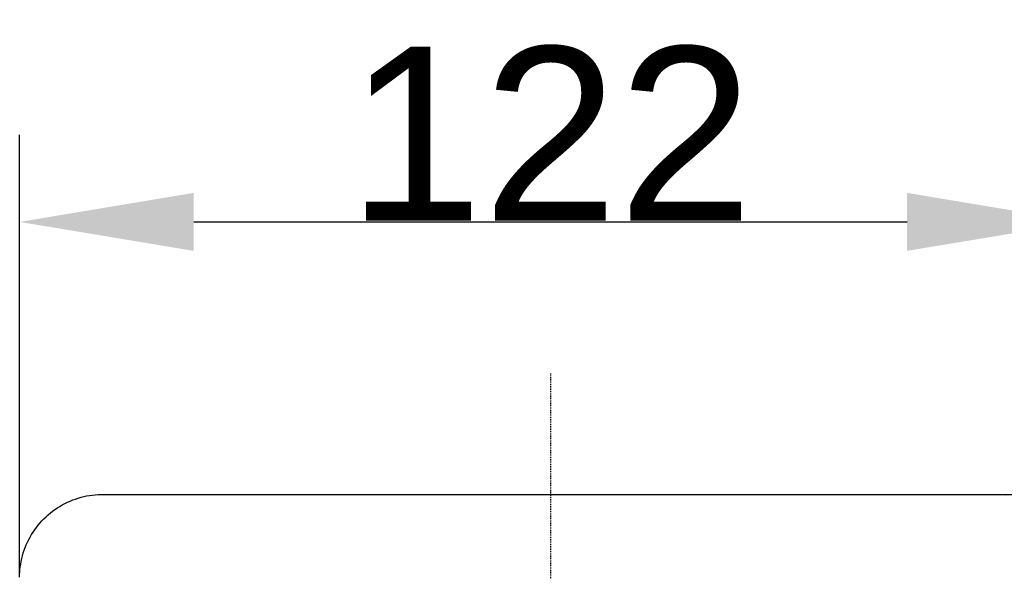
# Model space of a CAD drawing. Header units: millimetres. Extents: x 580 to 2065, y -13 to 1037.
# Tile 7 of 10: x 1201 to 1314, y 674 to 738. Entities that reach past the tile are written whole.
import ezdxf

# ---------------------------------------------------------------- set-up
doc = ezdxf.new("R2010")
doc.units = ezdxf.units.MM
doc.header["$LTSCALE"] = 0.1
doc.linetypes.add('CENTER', pattern=[0.6, 0.375, -0.075, 0.075, -0.075])
for name, color, linetype in [('CEN', 1, 'CENTER'), ('DEFAULT', 7, 'Continuous'), ('OUTLINE', 2, 'Continuous')]:
    doc.layers.add(name, color=color, linetype=linetype)
doc.styles.add('ARIAL', font='arial_0.ttf')
doc.dimstyles.new('DIMENSION STYLE 01', dxfattribs={"dimtxt": 20, "dimasz": 20, "dimexe": 10, "dimexo": 0.5, "dimgap": 0.09, "dimtad": 1, "dimtoh": 1, "dimdec": 0, "dimzin": 0, "dimdsep": 46, "dimtxsty": 'ARIAL', "dimcen": 0.5, "dimadec": 1, "dimazin": 0, "dimtfac": 1, "dimtdec": 4, "dimtofl": 0, "dimtmove": 0, "dimatfit": 3, "dimfxl": 1, "dimtolj": 1, "dimtzin": 0, "dimarcsym": 0})

# ---------------------------------------------------------------- blocks, each defined once
blk = doc.blocks.new('*D251')
at = {"layer": 'DEFAULT', "color": 0, "lineweight": -2, "transparency": 16777216}
for p, q in [((1200.5, 673.66), (1200.5, 724.51)), ((1322.5, 673.66), (1322.5, 724.51)), ((1220.5, 714.51), (1302.5, 714.51))]:
    blk.add_line(p, q, dxfattribs=at)
at = {"layer": 'DEFAULT', "color": 0, "transparency": 16777216}
for points in [[(1220.5, 717.85), (1220.5, 711.18), (1200.5, 714.51)], [(1302.5, 717.85), (1302.5, 711.18), (1322.5, 714.51)]]:
    blk.add_solid(points, dxfattribs=at)
at = {"layer": 'Defpoints', "color": 0, "transparency": 16777216}
for p in [(1322.5, 714.51), (1200.5, 673.16), (1322.5, 673.16)]:
    blk.add_point(p, dxfattribs=at)
at = {"layer": 'DEFAULT', "color": 0, "transparency": 16777216, "insert": (1261.5, 724.65), "char_height": 20, "attachment_point": 5, "style": 'ARIAL'}
blk.add_mtext('\\A1;122', dxfattribs=at)
blk = doc.blocks.new('*D252')
at = {"layer": 'DEFAULT', "color": 0, "lineweight": -2, "transparency": 16777216}
for p, q in [((1313, 683.16), (1376.15, 683.16)), ((1366.15, 663.16), (1366.15, 613.16)), ((1313, 593.16), (1376.15, 593.16))]:
    blk.add_line(p, q, dxfattribs=at)
at = {"layer": 'DEFAULT', "color": 0, "transparency": 16777216}
for points in [[(1362.82, 663.16), (1369.48, 663.16), (1366.15, 683.16)], [(1362.82, 613.16), (1369.48, 613.16), (1366.15, 593.16)]]:
    blk.add_solid(points, dxfattribs=at)
at = {"layer": 'Defpoints', "color": 0, "transparency": 16777216}
for p in [(1312.5, 683.16), (1312.5, 593.16), (1366.15, 593.16)]:
    blk.add_point(p, dxfattribs=at)
at = {"layer": 'DEFAULT', "color": 0, "transparency": 16777216, "insert": (1355.85, 638.16), "char_height": 20, "attachment_point": 5, "rotation": 90, "style": 'ARIAL'}
blk.add_mtext('\\A1;90', dxfattribs=at)

msp = doc.modelspace()

# ---------------------------------------------------------------- linework, layer by layer
at = {"layer": 'CEN'}
msp.add_line((1261.5, 697.06), (1261.5, 462.21), dxfattribs=at)
at = {"layer": 'OUTLINE'}
for p, q in [((1205.99, 682.27), (1206.3, 682.41)), ((1206.3, 682.41), (1206.6, 682.53)), ((1206.6, 682.53), (1206.92, 682.64)), ((1206.92, 682.64), (1207.23, 682.75)), ((1207.23, 682.75), (1207.55, 682.84)), ((1207.55, 682.84), (1207.87, 682.92)), ((1207.87, 682.92), (1208.19, 682.99)), ((1208.19, 682.99), (1208.52, 683.05)), ((1208.52, 683.05), (1208.85, 683.1)), ((1208.85, 683.1), (1209.18, 683.13)), ((1209.18, 683.13), (1209.51, 683.16)), ((1209.51, 683.16), (1209.84, 683.17)), ((1209.84, 683.17), (1210.17, 683.17)), ((1210.17, 683.17), (1210.5, 683.16)), ((1210.5, 683.16), (1312.5, 683.16)), ((1312.5, 683.16), (1312.83, 683.17)), ((1312.83, 683.17), (1313.17, 683.17)), ((1313.17, 683.17), (1313.5, 683.16)), ((1313.5, 683.16), (1313.83, 683.13)), ((1204.03, 681.04), (1204.29, 681.24)), ((1204.29, 681.24), (1204.56, 681.44)), ((1204.56, 681.44), (1204.84, 681.62)), ((1204.84, 681.62), (1205.12, 681.8)), ((1205.12, 681.8), (1205.4, 681.97)), ((1205.4, 681.97), (1205.7, 682.12)), ((1205.7, 682.12), (1205.99, 682.27)), ((1202.84, 679.89), (1203.06, 680.14)), ((1203.06, 680.14), (1203.29, 680.37)), ((1203.29, 680.37), (1203.53, 680.6)), ((1203.53, 680.6), (1203.78, 680.83)), ((1203.78, 680.83), (1204.03, 681.04)), ((1202.04, 678.83), (1202.23, 679.11)), ((1202.23, 679.11), (1202.42, 679.37)), ((1202.42, 679.37), (1202.63, 679.64)), ((1202.63, 679.64), (1202.84, 679.89)), ((1201.4, 677.67), (1201.54, 677.97)), ((1201.54, 677.97), (1201.7, 678.26)), ((1201.7, 678.26), (1201.87, 678.55)), ((1201.87, 678.55), (1202.04, 678.83)), ((1200.92, 676.44), (1201.02, 676.75)), ((1201.02, 676.75), (1201.14, 677.06)), ((1201.14, 677.06), (1201.26, 677.37)), ((1201.26, 677.37), (1201.4, 677.67)), ((1200.68, 675.47), (1200.75, 675.8)), ((1200.75, 675.8), (1200.83, 676.12)), ((1200.83, 676.12), (1200.92, 676.44)), ((1200.51, 674.16), (1200.53, 674.49)), ((1200.53, 674.49), (1200.57, 674.82)), ((1200.57, 674.82), (1200.62, 675.15)), ((1200.62, 675.15), (1200.68, 675.47))]:
    msp.add_line(p, q, dxfattribs=at)

# ---------------------------------------------------------------- dimensions: what is measured, and where the dimension line sits
at = {"layer": 'DEFAULT'}
dim = msp.add_linear_dim(base=(1322.5, 714.51), p1=(1200.5, 673.16), p2=(1322.5, 673.16), dimstyle='DIMENSION STYLE 01', dxfattribs=at)
dim.commit()
dim.dimension.update_dxf_attribs({"geometry": '*D251', "text_midpoint": (1261.5, 724.65)})
dim = msp.add_linear_dim(base=(1366.15, 593.16), p1=(1312.5, 683.16), p2=(1312.5, 593.16), angle=90, dimstyle='DIMENSION STYLE 01', dxfattribs=at)
dim.commit()
dim.dimension.update_dxf_attribs({"geometry": '*D252', "text_midpoint": (1355.85, 638.16)})

doc.saveas('drawing.dxf')
